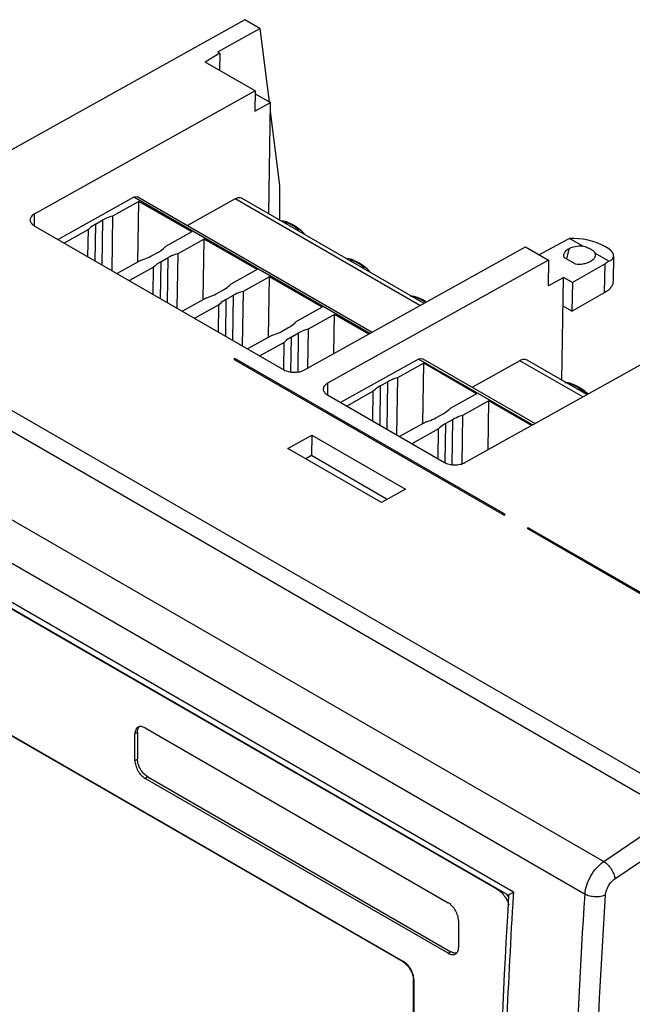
# Model space of a CAD drawing. Header units: millimetres. Extents: x 16 to 125, y 31 to 166.
# Tile 3 of 4: x 45 to 87, y 98 to 166. Entities that reach past the tile are written whole.
import ezdxf

# ---------------------------------------------------------------- set-up
doc = ezdxf.new("R2010")
doc.units = ezdxf.units.MM
doc.header["$LTSCALE"] = 12.792898
doc.layers.get('0').update_dxf_attribs({"linetype": 'CONTINUOUS'})

msp = doc.modelspace()

# ---------------------------------------------------------------- linework, layer by layer
at = {"color": 7}
for p, q in [((60.674, 166.155), (28.79, 148.39)), ((61.71, 165.557), (60.674, 166.155)), ((58.806, 163.939), (61.71, 165.557)), ((61.71, 165.557), (62.335, 160.498)), ((58.947, 163.858), (57.944, 163.234)), ((58.806, 163.939), (58.947, 163.858)), ((58.947, 163.858), (58.93, 162.665)), ((61.387, 161.246), (57.944, 163.234)), ((61.387, 161.246), (46.18, 152.772)), ((61.387, 161.246), (61.366, 159.854)), ((61.384, 161.047), (62.427, 160.445)), ((61.366, 159.854), (62.427, 160.445)), ((62.312, 152.799), (62.427, 160.445)), ((62.418, 159.831), (63.046, 154.748)), ((63.046, 154.748), (63.046, 152.375)), ((53.022, 153.927), (47.815, 151.026)), ((53.315, 153.953), (53.022, 153.927)), ((69.269, 144.547), (53.022, 153.927)), ((53.315, 153.953), (69.441, 144.643)), ((53.376, 153.643), (51.564, 152.633)), ((53.313, 149.477), (53.376, 153.643)), ((57.017, 151.541), (53.376, 153.643)), ((59.996, 153.812), (56.721, 151.987)), ((72.716, 146.468), (59.996, 153.812)), ((73.002, 146.627), (60.484, 153.854)), ((46.18, 152.772), (46.168, 151.971)), ((51.564, 152.633), (51.508, 148.894)), ((46.18, 151.97), (63.355, 142.054)), ((50.389, 152.079), (50.351, 149.562)), ((50.389, 152.079), (50.901, 152.365)), ((50.855, 149.271), (50.901, 152.365)), ((49.903, 151.708), (48.24, 150.781)), ((49.875, 149.837), (49.903, 151.708)), ((57.017, 151.541), (55.205, 150.531)), ((24.997, 150.58), (91.465, 112.205)), ((57.866, 151.051), (56.054, 150.041)), ((57.804, 146.884), (57.866, 151.051)), ((61.508, 148.948), (57.866, 151.051)), ((64.77, 142.04), (79.976, 150.514)), ((79.976, 150.514), (81.567, 149.596)), ((80.911, 149.974), (82.748, 150.962)), ((83.927, 150.556), (83.012, 151.084)), ((23.759, 149.865), (90.228, 111.491)), ((54.207, 149.874), (54.72, 150.16)), ((56.054, 150.041), (55.998, 146.302)), ((82.967, 150.367), (82.802, 149.69)), ((84.798, 149.898), (84.802, 150.051)), ((85.717, 149.523), (84.802, 150.051)), ((86.035, 148.163), (86.061, 149.882)), ((53.545, 149.606), (51.881, 148.679)), ((54.879, 149.487), (54.841, 146.97)), ((54.879, 149.487), (55.391, 149.772)), ((55.345, 146.679), (55.391, 149.772)), ((81.567, 149.596), (66.363, 141.123)), ((81.568, 149.595), (81.542, 147.824)), ((83.406, 149.342), (82.678, 149.762)), ((85.459, 149.356), (83.217, 148.06)), ((85.43, 147.379), (85.459, 149.356)), ((54.393, 149.116), (52.73, 148.189)), ((54.365, 147.245), (54.393, 149.116)), ((61.508, 148.948), (59.696, 147.939)), ((62.356, 148.458), (60.544, 147.449)), ((62.294, 144.292), (62.356, 148.458)), ((65.998, 146.356), (62.356, 148.458)), ((81.542, 147.824), (82.602, 148.415)), ((82.496, 141.328), (82.602, 148.415)), ((83.217, 148.06), (82.602, 148.415)), ((83.217, 148.06), (83.187, 146.084)), ((58.697, 147.282), (59.21, 147.568)), ((59.369, 146.894), (59.882, 147.18)), ((59.835, 144.086), (59.882, 147.18)), ((60.544, 147.449), (60.488, 143.71)), ((83.187, 146.084), (85.43, 147.379)), ((18.903, 146.571), (85.371, 108.196)), ((58.035, 147.013), (56.371, 146.086)), ((58.883, 146.523), (57.22, 145.596)), ((58.855, 144.652), (58.883, 146.523)), ((59.369, 146.894), (59.331, 144.377)), ((83.187, 146.084), (82.572, 146.439)), ((65.998, 146.356), (64.186, 145.346)), ((66.846, 145.866), (65.034, 144.856)), ((66.806, 143.175), (66.846, 145.866)), ((69.198, 144.508), (66.846, 145.866)), ((62.525, 144.421), (60.861, 143.494)), ((63.187, 144.69), (63.7, 144.975)), ((63.859, 144.302), (64.372, 144.588)), ((64.332, 141.918), (64.372, 144.588)), ((65.034, 144.856), (64.994, 142.165)), ((17.616, 144.325), (84.084, 105.951)), ((63.374, 143.931), (61.71, 143.004)), ((63.345, 142.054), (63.374, 143.931)), ((63.859, 144.302), (63.823, 141.914)), ((75.815, 135.663), (91.022, 144.137)), ((59.969, 142.743), (59.969, 142.855)), ((59.969, 142.855), (78.552, 132.126)), ((78.552, 132.014), (59.969, 142.743)), ((72.632, 142.788), (67.265, 139.797)), ((72.979, 142.508), (71.167, 141.498)), ((72.925, 142.813), (72.632, 142.788)), ((80.475, 138.26), (72.632, 142.788)), ((72.916, 138.341), (72.979, 142.508)), ((72.925, 142.813), (80.647, 138.355)), ((76.62, 140.405), (72.979, 142.508)), ((79.606, 142.672), (76.331, 140.847)), ((83.922, 140.181), (79.606, 142.672)), ((84.208, 140.34), (80.094, 142.715)), ((66.361, 141.121), (66.349, 140.319)), ((69.992, 140.944), (70.504, 141.229)), ((70.455, 137.955), (70.504, 141.229)), ((71.167, 141.498), (71.108, 137.578)), ((69.506, 140.573), (67.682, 139.556)), ((69.475, 138.521), (69.506, 140.573)), ((69.992, 140.944), (69.951, 138.246)), ((76.62, 140.405), (74.808, 139.396)), ((66.361, 140.319), (74.401, 135.677)), ((77.469, 139.915), (75.657, 138.906)), ((77.419, 136.557), (77.469, 139.915)), ((80.404, 138.221), (77.469, 139.915)), ((73.81, 138.739), (74.323, 139.025)), ((79.151, 106.089), (22.228, 138.952)), ((73.148, 138.47), (71.324, 137.454)), ((74.482, 138.351), (74.442, 135.677)), ((74.482, 138.351), (74.994, 138.637)), ((74.948, 135.514), (74.994, 138.637)), ((75.657, 138.906), (75.607, 135.605)), ((22.968, 138.127), (78.822, 105.88)), ((73.996, 137.98), (72.172, 136.964)), ((73.965, 135.929), (73.996, 137.98)), ((63.632, 136.633), (65.272, 137.547)), ((65.272, 137.547), (65.251, 136.144)), ((65.272, 137.547), (71.721, 133.823)), ((24.997, 136.912), (78.03, 106.294)), ((70.081, 132.91), (63.632, 136.633)), ((65.251, 136.144), (64.858, 135.925)), ((70.474, 133.129), (65.251, 136.144)), ((71.721, 133.823), (70.081, 132.91)), ((78.552, 132.126), (78.552, 132.014)), ((80.15, 131.092), (80.15, 131.203)), ((80.15, 131.203), (89.604, 125.745)), ((89.604, 125.634), (80.15, 131.092)), ((71.56, 101.284), (31.396, 124.472)), ((31.432, 124.493), (71.595, 101.305)), ((53.812, 117.394), (74.671, 105.35)), ((53.281, 117.087), (53.104, 116.985)), ((53.104, 115.148), (53.104, 116.985)), ((53.281, 117.087), (53.281, 115.25)), ((53.104, 115.148), (53.281, 115.25)), ((53.988, 114.026), (53.812, 113.923)), ((74.671, 101.88), (53.812, 113.923)), ((53.988, 114.026), (74.848, 101.982)), ((85.371, 108.196), (90.228, 111.491)), ((86.14, 107.01), (90.935, 110.263)), ((78.03, 106.294), (78.068, 106.316)), ((79.151, 106.089), (79.137, 105.865)), ((79.151, 106.089), (79.14, 105.866)), ((75.378, 104.126), (75.378, 102.289)), ((74.671, 101.88), (74.848, 101.982)), ((71.56, 101.284), (71.595, 101.305)), ((72.302, 100.08), (72.267, 100.06)), ((72.267, 56.581), (72.267, 100.06)), ((72.302, 100.08), (72.302, 56.601))]:
    msp.add_line(p, q, dxfattribs=at)
for centre, radius, start, end in [((62.357, 149.304), 3.117, 57.37794, 59.98194), ((66.847, 146.712), 3.117, 57.37794, 59.98194), ((71.457, 144.326), 2.879, 59.98306, 62.85132), ((71.337, 144.12), 3.117, 57.37794, 59.98194), ((71.232, 143.954), 3.313, 56.16856, 57.39231), ((82.079, 138.376), 2.879, 59.98306, 62.85132), ((81.96, 138.169), 3.117, 57.37794, 59.98194), ((81.334, 137.322), 4.172, 46.93428, 50.20386), ((53.672, 117.237), 0.359, 135.27212, 137.39222), ((76.817, 104.576), 2.12, 33.49678, 35.19602), ((76.97, 104.662), 2.15, 30.34775, 35.18461), ((75.168, 102.27), 0.384, 274.52662, 282.53425)]:
    msp.add_arc(centre, radius, start, end, dxfattribs=at)
for centre, major_axis, ratio, start_param, end_param in [((84.123, 150.255), (1.931, -0.431), 0.372952, -0.522258, 2.264557), ((83.207, 149.935), (0.604, 0.014), 0.566493, 2.998706, 3.630535)]:
    msp.add_ellipse(centre, major_axis=major_axis, ratio=ratio, start_param=start_param, end_param=end_param, dxfattribs=at)
for points, knots in [([(60.484, 153.854), (60.452, 153.873), (60.378, 153.9), (60.255, 153.904), (60.125, 153.875), (60.039, 153.836), (59.996, 153.812)], [0, 0, 0, 0, 0.218706, 0.452263, 0.711484, 1, 1, 1, 1]), ([(46.18, 152.772), (46.136, 152.748), (46.058, 152.696), (45.963, 152.6), (45.902, 152.493), (45.888, 152.416), (45.887, 152.379)], [0, 0, 0, 0, 0.290571, 0.550394, 0.783101, 1, 1, 1, 1]), ([(51.564, 152.633), (51.504, 152.616), (51.276, 152.545), (51.055, 152.45), (50.901, 152.365)], [0, 0, 0, 0, 0.26214, 1, 1, 1, 1]), ([(45.887, 152.379), (45.886, 152.341), (45.9, 152.262), (45.96, 152.151), (46.055, 152.051), (46.136, 151.996), (46.18, 151.97)], [0, 0, 0, 0, 0.215929, 0.448222, 0.70841, 1, 1, 1, 1]), ([(50.389, 152.079), (50.341, 152.052), (50.166, 151.947), (50.005, 151.818), (49.903, 151.708)], [0, 0, 0, 0, 0.26696, 1, 1, 1, 1]), ([(64.772, 151.421), (64.546, 151.647), (64.077, 152.026), (63.512, 152.259), (63.238, 152.305)], [0, 0, 0, 0, 0.534532, 1, 1, 1, 1]), ([(63.916, 152.003), (63.876, 152.027), (63.72, 152.112), (63.555, 152.183), (63.43, 152.223)], [0, 0, 0, 0, 0.260411, 1, 1, 1, 1]), ([(64.401, 151.663), (64.371, 151.687), (64.254, 151.782), (64.132, 151.87), (64.037, 151.93)], [0, 0, 0, 0, 0.256387, 1, 1, 1, 1]), ([(54.72, 150.16), (54.767, 150.187), (54.942, 150.292), (55.104, 150.421), (55.205, 150.531)], [0, 0, 0, 0, 0.26696, 1, 1, 1, 1]), ([(82.748, 150.962), (82.769, 150.973), (82.854, 151.019), (82.943, 151.058), (83.012, 151.084)], [0, 0, 0, 0, 0.242204, 1, 1, 1, 1]), ([(83.927, 150.556), (83.754, 150.569), (83.421, 150.548), (83.104, 150.442), (82.967, 150.367)], [0, 0, 0, 0, 0.526333, 1, 1, 1, 1]), ([(84.802, 150.051), (84.782, 150.105), (84.69, 150.215), (84.494, 150.348), (84.232, 150.468), (84.033, 150.53), (83.927, 150.556)], [0, 0, 0, 0, 0.166714, 0.398354, 0.68427, 1, 1, 1, 1]), ([(53.545, 149.606), (53.605, 149.623), (53.833, 149.694), (54.053, 149.789), (54.207, 149.874)], [0, 0, 0, 0, 0.26214, 1, 1, 1, 1]), ([(56.054, 150.041), (55.994, 150.024), (55.766, 149.953), (55.545, 149.858), (55.391, 149.772)], [0, 0, 0, 0, 0.26214, 1, 1, 1, 1]), ([(82.967, 150.367), (82.921, 150.342), (82.836, 150.288), (82.728, 150.193), (82.649, 150.087), (82.618, 150.009), (82.609, 149.97)], [0, 0, 0, 0, 0.285537, 0.546404, 0.782825, 1, 1, 1, 1]), ([(84.448, 149.507), (84.493, 149.533), (84.575, 149.586), (84.708, 149.705), (84.779, 149.819), (84.798, 149.898)], [0, 0, 0, 0, 0.285209, 0.546728, 1, 1, 1, 1]), ([(54.879, 149.487), (54.831, 149.46), (54.656, 149.355), (54.495, 149.225), (54.393, 149.116)], [0, 0, 0, 0, 0.26696, 1, 1, 1, 1]), ([(69.262, 148.829), (69.036, 149.054), (68.568, 149.433), (68.002, 149.666), (67.728, 149.713)], [0, 0, 0, 0, 0.534532, 1, 1, 1, 1]), ([(68.407, 149.411), (68.366, 149.434), (68.21, 149.52), (68.045, 149.59), (67.92, 149.631)], [0, 0, 0, 0, 0.260411, 1, 1, 1, 1]), ([(68.891, 149.07), (68.862, 149.095), (68.745, 149.19), (68.622, 149.277), (68.528, 149.338)], [0, 0, 0, 0, 0.256387, 1, 1, 1, 1]), ([(83.406, 149.342), (83.591, 149.316), (83.873, 149.318), (84.22, 149.401), (84.378, 149.468), (84.448, 149.507)], [0, 0, 0, 0, 0.524285, 0.773191, 1, 1, 1, 1]), ([(85.717, 149.523), (85.698, 149.507), (85.616, 149.445), (85.528, 149.392), (85.459, 149.356)], [0, 0, 0, 0, 0.239562, 1, 1, 1, 1]), ([(59.21, 147.568), (59.257, 147.594), (59.432, 147.699), (59.594, 147.829), (59.696, 147.939)], [0, 0, 0, 0, 0.26696, 1, 1, 1, 1]), ([(85.43, 147.379), (85.519, 147.426), (85.681, 147.529), (85.877, 147.72), (86.003, 147.933), (86.034, 148.089), (86.035, 148.163)], [0, 0, 0, 0, 0.292265, 0.552468, 0.784544, 1, 1, 1, 1]), ([(58.035, 147.013), (58.095, 147.03), (58.323, 147.102), (58.544, 147.196), (58.697, 147.282)], [0, 0, 0, 0, 0.26214, 1, 1, 1, 1]), ([(60.544, 147.449), (60.484, 147.432), (60.256, 147.36), (60.035, 147.266), (59.882, 147.18)], [0, 0, 0, 0, 0.26214, 1, 1, 1, 1]), ([(72.41, 147.039), (72.382, 147.048), (72.272, 147.081), (72.159, 147.105), (72.074, 147.116)], [0, 0, 0, 0, 0.258194, 1, 1, 1, 1]), ([(73.099, 146.764), (73.027, 146.809), (72.752, 146.968), (72.448, 147.081), (72.218, 147.121)], [0, 0, 0, 0, 0.266304, 1, 1, 1, 1]), ([(59.369, 146.894), (59.321, 146.868), (59.146, 146.763), (58.985, 146.633), (58.883, 146.523)], [0, 0, 0, 0, 0.26696, 1, 1, 1, 1]), ([(72.77, 146.888), (72.74, 146.903), (72.623, 146.96), (72.502, 147.009), (72.41, 147.039)], [0, 0, 0, 0, 0.257911, 1, 1, 1, 1]), ([(63.7, 144.975), (63.748, 145.002), (63.923, 145.107), (64.084, 145.236), (64.186, 145.346)], [0, 0, 0, 0, 0.26696, 1, 1, 1, 1]), ([(62.525, 144.421), (62.585, 144.438), (62.813, 144.509), (63.034, 144.604), (63.187, 144.69)], [0, 0, 0, 0, 0.26214, 1, 1, 1, 1]), ([(65.034, 144.856), (64.974, 144.839), (64.746, 144.768), (64.526, 144.673), (64.372, 144.588)], [0, 0, 0, 0, 0.26214, 1, 1, 1, 1]), ([(63.859, 144.302), (63.812, 144.275), (63.637, 144.17), (63.475, 144.041), (63.374, 143.931)], [0, 0, 0, 0, 0.26696, 1, 1, 1, 1]), ([(80.094, 142.715), (80.062, 142.733), (79.988, 142.761), (79.865, 142.765), (79.735, 142.735), (79.649, 142.696), (79.606, 142.672)], [0, 0, 0, 0, 0.218706, 0.452263, 0.711484, 1, 1, 1, 1]), ([(63.355, 142.054), (63.456, 141.996), (63.689, 141.911), (64.062, 141.867), (64.435, 141.903), (64.669, 141.984), (64.77, 142.04)], [0, 0, 0, 0, 0.237805, 0.501106, 0.763807, 1, 1, 1, 1]), ([(66.363, 141.123), (66.319, 141.099), (66.24, 141.046), (66.145, 140.95), (66.083, 140.843), (66.068, 140.765), (66.068, 140.728)], [0, 0, 0, 0, 0.290544, 0.550471, 0.783207, 1, 1, 1, 1]), ([(71.167, 141.498), (71.107, 141.481), (70.879, 141.41), (70.658, 141.315), (70.504, 141.229)], [0, 0, 0, 0, 0.26214, 1, 1, 1, 1]), ([(83.033, 141.088), (83.005, 141.097), (82.895, 141.13), (82.782, 141.154), (82.697, 141.165)], [0, 0, 0, 0, 0.258194, 1, 1, 1, 1]), ([(84.271, 140.386), (84.057, 140.586), (83.616, 140.921), (83.094, 141.127), (82.841, 141.17)], [0, 0, 0, 0, 0.532584, 1, 1, 1, 1]), ([(83.393, 140.937), (83.363, 140.952), (83.246, 141.01), (83.125, 141.058), (83.033, 141.088)], [0, 0, 0, 0, 0.257911, 1, 1, 1, 1]), ([(66.068, 140.728), (66.067, 140.69), (66.08, 140.611), (66.141, 140.5), (66.236, 140.4), (66.316, 140.345), (66.361, 140.319)], [0, 0, 0, 0, 0.215934, 0.448226, 0.70841, 1, 1, 1, 1]), ([(69.992, 140.944), (69.944, 140.917), (69.769, 140.812), (69.608, 140.682), (69.506, 140.573)], [0, 0, 0, 0, 0.26696, 1, 1, 1, 1]), ([(84.004, 140.527), (83.974, 140.552), (83.857, 140.647), (83.735, 140.734), (83.64, 140.794)], [0, 0, 0, 0, 0.256387, 1, 1, 1, 1]), ([(74.323, 139.025), (74.37, 139.051), (74.545, 139.156), (74.707, 139.286), (74.808, 139.396)], [0, 0, 0, 0, 0.26696, 1, 1, 1, 1]), ([(73.148, 138.47), (73.208, 138.487), (73.435, 138.559), (73.656, 138.653), (73.81, 138.739)], [0, 0, 0, 0, 0.26214, 1, 1, 1, 1]), ([(74.482, 138.351), (74.434, 138.325), (74.259, 138.22), (74.098, 138.09), (73.996, 137.98)], [0, 0, 0, 0, 0.26696, 1, 1, 1, 1]), ([(75.657, 138.906), (75.597, 138.889), (75.369, 138.817), (75.148, 138.723), (74.994, 138.637)], [0, 0, 0, 0, 0.26214, 1, 1, 1, 1]), ([(74.401, 135.677), (74.501, 135.619), (74.734, 135.534), (75.107, 135.491), (75.48, 135.526), (75.714, 135.607), (75.815, 135.663)], [0, 0, 0, 0, 0.237805, 0.501106, 0.763807, 1, 1, 1, 1]), ([(53.312, 117.443), (53.279, 117.424), (53.217, 117.372), (53.151, 117.265), (53.112, 117.132), (53.104, 117.036), (53.104, 116.985)], [0, 0, 0, 0, 0.217745, 0.450883, 0.71046, 1, 1, 1, 1]), ([(53.281, 117.087), (53.281, 117.163), (53.297, 117.304), (53.364, 117.433), (53.407, 117.48)], [0, 0, 0, 0, 0.542406, 1, 1, 1, 1]), ([(53.812, 117.394), (53.768, 117.419), (53.68, 117.46), (53.546, 117.493), (53.42, 117.49), (53.345, 117.462), (53.312, 117.443)], [0, 0, 0, 0, 0.289539, 0.549116, 0.782254, 1, 1, 1, 1]), ([(53.988, 114.026), (53.888, 114.083), (53.698, 114.243), (53.476, 114.546), (53.325, 114.89), (53.281, 115.134), (53.281, 115.25)], [0, 0, 0, 0, 0.237252, 0.499999, 0.762746, 1, 1, 1, 1]), ([(53.104, 115.148), (53.104, 115.032), (53.148, 114.788), (53.3, 114.444), (53.521, 114.141), (53.711, 113.981), (53.812, 113.923)], [0, 0, 0, 0, 0.237254, 0.500001, 0.762748, 1, 1, 1, 1]), ([(84.084, 105.951), (84.098, 106.162), (84.191, 106.601), (84.469, 107.22), (84.863, 107.773), (85.195, 108.077), (85.371, 108.196)], [0, 0, 0, 0, 0.239258, 0.499305, 0.759744, 1, 1, 1, 1]), ([(85.371, 108.196), (85.472, 108.138), (85.665, 107.981), (85.899, 107.688), (86.07, 107.358), (86.131, 107.122), (86.14, 107.01)], [0, 0, 0, 0, 0.240033, 0.505485, 0.768011, 1, 1, 1, 1]), ([(85.497, 105.887), (85.503, 105.993), (85.55, 106.213), (85.689, 106.522), (85.886, 106.799), (86.052, 106.95), (86.14, 107.01)], [0, 0, 0, 0, 0.239263, 0.499358, 0.759797, 1, 1, 1, 1]), ([(78.822, 105.882), (78.148, 94.331), (77.451, 71.583), (78.125, 48.831), (78.824, 37.677)], [0, 0, 0, 0, 0.508667, 1, 1, 1, 1]), ([(78.03, 106.294), (78.129, 106.236), (78.321, 106.086), (78.477, 105.901), (78.55, 105.798)], [0, 0, 0, 0, 0.47552, 1, 1, 1, 1]), ([(79.137, 105.865), (78.963, 102.909), (78.357, 91.23), (78.087, 79.534), (78.087, 70.8)], [0, 0, 0, 0, 0.253181, 1, 1, 1, 1]), ([(78.822, 105.882), (78.822, 105.883), (78.824, 105.886), (78.832, 105.893), (78.85, 105.906), (78.879, 105.926), (78.917, 105.95), (78.964, 105.979), (79.043, 106.026), (79.106, 106.063), (79.151, 106.089)], [0, 0, 0, 0, 0.009415, 0.027151, 0.087252, 0.177512, 0.295333, 0.438404, 0.604648, 1, 1, 1, 1]), ([(82.86, 68.045), (82.86, 71.162), (82.964, 83.805), (83.481, 96.444), (84.084, 105.951)], [0, 0, 0, 0, 0.24658, 1, 1, 1, 1]), ([(85.497, 105.887), (85.395, 105.838), (85.16, 105.77), (84.789, 105.75), (84.418, 105.804), (84.185, 105.892), (84.084, 105.951)], [0, 0, 0, 0, 0.232589, 0.495067, 0.760244, 1, 1, 1, 1]), ([(85.497, 31.614), (84.666, 43.736), (83.867, 68.516), (84.696, 93.292), (85.497, 105.887)], [0, 0, 0, 0, 0.490505, 1, 1, 1, 1]), ([(75.378, 104.126), (75.378, 104.242), (75.335, 104.486), (75.183, 104.83), (74.962, 105.133), (74.772, 105.293), (74.671, 105.35)], [0, 0, 0, 0, 0.237254, 0.500001, 0.762748, 1, 1, 1, 1]), ([(78.585, 105.746), (78.613, 105.705), (78.714, 105.54), (78.794, 105.361), (78.837, 105.222)], [0, 0, 0, 0, 0.253015, 1, 1, 1, 1]), ([(74.671, 101.88), (74.715, 101.855), (74.802, 101.814), (74.937, 101.781), (75.063, 101.784), (75.138, 101.812), (75.171, 101.831)], [0, 0, 0, 0, 0.289539, 0.549116, 0.782254, 1, 1, 1, 1]), ([(75.198, 101.887), (75.171, 101.885), (75.048, 101.888), (74.93, 101.935), (74.848, 101.982)], [0, 0, 0, 0, 0.224717, 1, 1, 1, 1]), ([(75.171, 101.831), (75.204, 101.85), (75.266, 101.902), (75.332, 102.009), (75.371, 102.142), (75.378, 102.238), (75.378, 102.289)], [0, 0, 0, 0, 0.217745, 0.450883, 0.71046, 1, 1, 1, 1]), ([(71.56, 101.284), (71.66, 101.226), (71.85, 101.066), (72.072, 100.763), (72.224, 100.42), (72.267, 100.175), (72.267, 100.06)], [0, 0, 0, 0, 0.237252, 0.499999, 0.762746, 1, 1, 1, 1]), ([(72.302, 100.08), (72.302, 100.196), (72.259, 100.44), (72.107, 100.784), (71.886, 101.087), (71.696, 101.247), (71.595, 101.305)], [0, 0, 0, 0, 0.237254, 0.500001, 0.762748, 1, 1, 1, 1])]:
    msp.add_open_spline(points, degree=3, knots=knots, dxfattribs=at)

doc.saveas('drawing.dxf')
